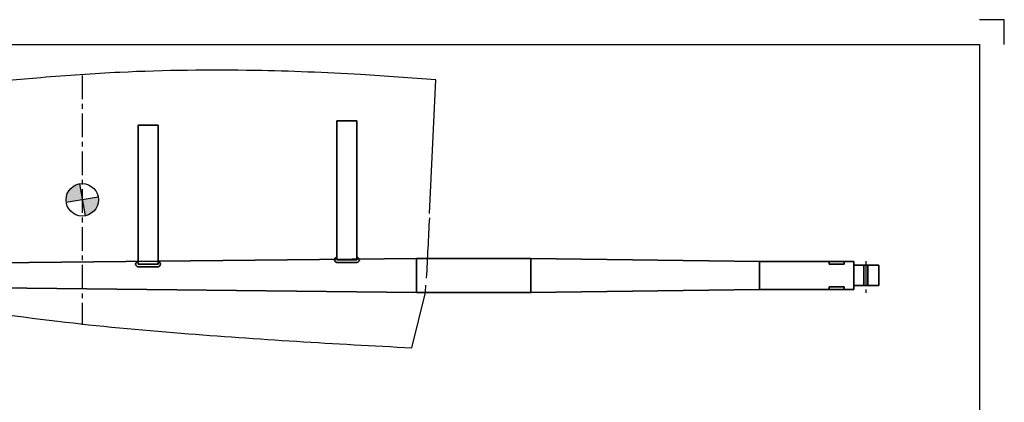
# Model space of a CAD drawing. Extents: x -2710 to 390, y -788 to 1362.
# Tile 5 of 5: x -1591 to 390, y 592 to 1362. Entities that reach past the tile are written whole.
import ezdxf

# ---------------------------------------------------------------- set-up
doc = ezdxf.new("R2010")
doc.units = 0
doc.header["$LTSCALE"] = 1.5
doc.linetypes.add('CENTER', pattern=[50.8, 31.75, -6.35, 6.35, -6.35])
for name, color, linetype in [('Blade', 1, 'CONTINUOUS'), ('CENTER', 9, 'CENTER'), ('RAMME', 7, 'CONTINUOUS')]:
    doc.layers.add(name, color=color, linetype=linetype)
doc.layers.add('STOCK', color=5, linetype='CONTINUOUS', lineweight=35)

msp = doc.modelspace()

# ---------------------------------------------------------------- hatches: boundary and pattern name
at = {"layer": 'Blade'}
h = msp.add_hatch(color=256, dxfattribs=at)
h.paths.add_polyline_path([(-1464.985, 999.621), (-1459.317, 967.473, 0.36397023), (-1432.341, 999.621, 0.04366094), (-1432.837, 1005.29)])
h.paths.add_polyline_path([(-1470.654, 1031.769, 0.36397023), (-1497.629, 999.621, 0.04366094), (-1497.133, 993.953), (-1464.985, 999.621)])

# ---------------------------------------------------------------- linework, layer by layer
for p, q in [((-766.223, 971.944), (-753.322, 1241.068)), ((-1470.654, 1031.769), (-1459.317, 967.473)), ((-1432.837, 1005.29), (-1497.133, 993.953)), ((-802.167, 702.165), (-774.308, 813.5)), ((-774.308, 813.5), (-773.506, 828.223))]:
    msp.add_line(p, q, dxfattribs=at)
msp.add_circle((-1464.985, 999.621), 32.644, dxfattribs=at)
for centre, radius, start, end in [((-1128.099, -3821.764), 5084.503, 92.947518, 94.7423), ((-1195.466, -2913.327), 4173.855, 88.925541, 92.665213), ((-1207.892, -3784.482), 5045.091, 86.557281, 88.969966), ((-1364.552, -6532.317), 7797.379, 85.5040247, 86.6207126), ((-549.526, -10750.742), 12037.594, 94.7601211, 97.2359144), ((46374.549, -1480.395), 47204.483, 177.0322996, 177.1796996), ((-887.29, 6069.526), 5350.901, 257.353862, 263.269823), ((-819.761, 6637.692), 5923.066, 263.2651994, 265.6802465), ((-22.341, 16735.8), 16052.589, 265.5569626, 267.2155065)]:
    msp.add_arc(centre, radius, start, end, dxfattribs=at)
at = {"layer": 'CENTER'}
for p, q in [((-1464.985, 1249.573), (-1464.985, 747.864)), ((111.501, 876.5), (111.501, 812.5))]:
    msp.add_line(p, q, dxfattribs=at)
at = {"layer": 'RAMME'}
for p, q in [((390, 1362), (340, 1362)), ((390, 1312), (390, 1362)), ((-2660, 1312), (340, 1312)), ((340, 1312), (340, -738)), ((340, 1312), (340, 1312))]:
    msp.add_line(p, q, dxfattribs=at)
at = {"layer": 'STOCK'}
for p, q in [((-1312.5, 1150.125), (-1352.5, 1150.125)), ((-1352.5, 1150.125), (-1352.5, 870.125)), ((-1312.5, 870.125), (-1312.5, 1150.125)), ((-952.5, 1158.875), (-952.5, 878.875)), ((-912.5, 1158.875), (-952.5, 1158.875)), ((-912.5, 878.875), (-912.5, 1158.875)), ((-1752.5, 871.5), (-792.5, 881.5)), ((-912.5, 878.875), (-952.5, 878.875)), ((-952.5, 873.875), (-912.5, 873.875)), ((-792.5, 881.5), (-792.5, 813.5)), ((-562.499, 881.5), (-792.5, 881.5)), ((-562.499, 881.5), (-562.499, 813.5)), ((-102.499, 875.5), (-562.499, 881.5)), ((-102.499, 875.524), (-102.499, 819.524)), ((87.501, 875.5), (-102.499, 875.5)), ((37.501, 875.5), (37.501, 870.5)), ((67.501, 870.5), (67.501, 875.5)), ((87.501, 875.5), (87.501, 819.5)), ((-1312.5, 870.125), (-1352.5, 870.125)), ((-1352.5, 865.125), (-1312.5, 865.125)), ((37.501, 870.5), (67.501, 870.5)), ((137.501, 868), (87.501, 868)), ((137.501, 827), (137.501, 868)), ((-1752.5, 823.5), (-792.5, 813.5)), ((-562.499, 813.5), (-792.5, 813.5)), ((-102.499, 819.524), (-562.499, 813.5)), ((-102.499, 819.524), (87.501, 819.5)), ((67.501, 824.503), (37.501, 824.503)), ((37.501, 824.503), (37.501, 819.506)), ((67.501, 819.503), (67.501, 824.503)), ((87.501, 827), (137.501, 827))]:
    msp.add_line(p, q, dxfattribs=at)
at = {"layer": 'STOCK', "linetype": 'CENTER'}
for p, q in [((107.501, 868), (107.501, 827)), ((115.501, 868), (115.501, 827))]:
    msp.add_line(p, q, dxfattribs=at)
at = {"layer": 'STOCK'}
for centre, start, end in [((-1352.5, 870.125), 90, 270), ((-1312.5, 870.125), 270, 90), ((-952.5, 878.875), 90, 270), ((-912.5, 878.875), 270, 90)]:
    msp.add_arc(centre, 5, start, end, dxfattribs=at)

doc.saveas('drawing.dxf')
